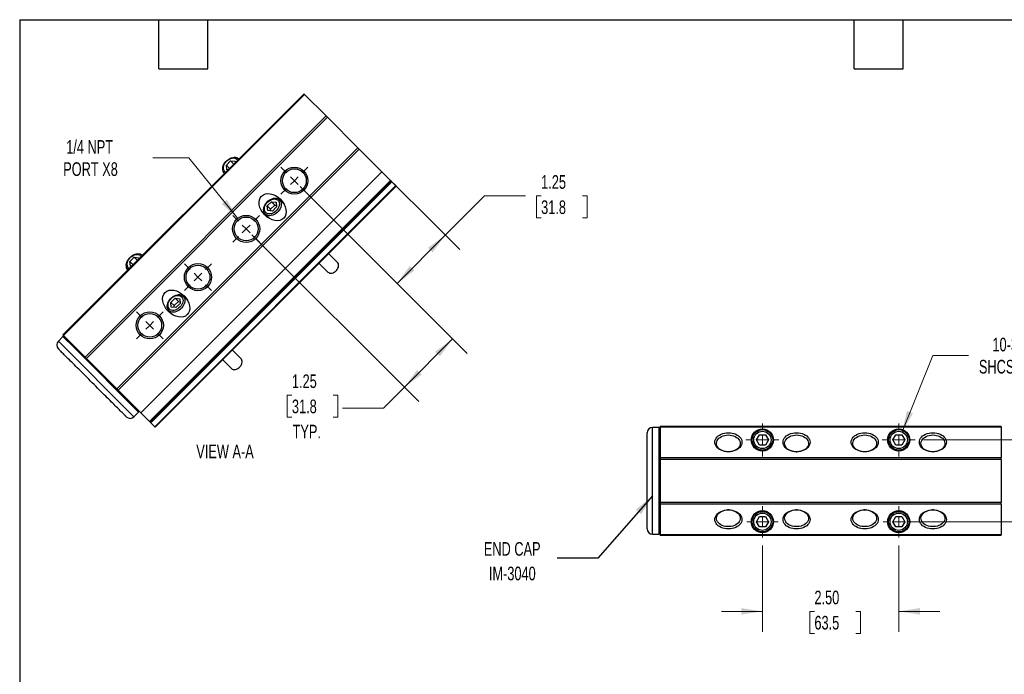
# Model space of a CAD drawing. Header units: inches. Extents: x 0.7 to 32.2, y 0.7 to 24.8.
# Tile 2 of 3: x 0.7 to 18.8, y 12.7 to 24.8. Entities that reach past the tile are written whole.
import ezdxf

# ---------------------------------------------------------------- set-up
doc = ezdxf.new("R2010")
doc.units = ezdxf.units.IN
doc.header["$LTSCALE"] = 3
doc.header["$MEASUREMENT"] = 0
doc.layers.add('TEXT', color=140, linetype='Continuous', lineweight=25)
doc.styles.add('SLDTEXTSTYLE0', font='TXT', dxfattribs={"width": 0.7})
doc.dimstyles.new('SLDDIMSTYLE0', dxfattribs={"dimtxt": 0.254883, "dimasz": 0.39, "dimexe": 0, "dimexo": 0.0625, "dimgap": 0.063721, "dimtad": 0, "dimtih": 1, "dimtoh": 1, "dimrnd": 1e-09, "dimzin": 12, "dimdsep": 46, "dimtxsty": 'SLDTEXTSTYLE0', "dimsah": 1, "dimcen": 0.09, "dimadec": 0, "dimazin": 3, "dimtfac": 1, "dimtofl": 0, "dimtmove": 0, "dimatfit": 3, "dimfxl": 0, "dimfrac": 2, "dimtolj": 1, "dimtzin": 12, "dimarcsym": 0})
doc.dimstyles.new('SLDDIMSTYLE3', dxfattribs={"dimtxt": 0.254883, "dimasz": 0.39, "dimexe": 0, "dimexo": 0.0625, "dimgap": 0.063721, "dimtad": 0, "dimtih": 1, "dimtoh": 1, "dimrnd": 1e-09, "dimzin": 4, "dimdsep": 46, "dimtxsty": 'SLDTEXTSTYLE0', "dimsah": 1, "dimcen": 0.09, "dimadec": 0, "dimazin": 1, "dimtfac": 1, "dimtmove": 0, "dimatfit": 0, "dimfxl": 0, "dimfrac": 2, "dimtolj": 1, "dimtzin": 12, "dimarcsym": 0})
doc.dimstyles.new('SLDDIMSTYLE4', dxfattribs={"dimtxt": 0.254883, "dimasz": 0.39, "dimexe": 0, "dimexo": 0.0625, "dimgap": 0.063721, "dimtad": 0, "dimtih": 1, "dimtoh": 1, "dimrnd": 1e-09, "dimzin": 12, "dimdsep": 46, "dimtxsty": 'SLDTEXTSTYLE0', "dimsah": 1, "dimcen": 0, "dimadec": 0, "dimazin": 3, "dimtfac": 1, "dimtofl": 0, "dimtmove": 0, "dimatfit": 3, "dimfxl": 0, "dimfrac": 2, "dimtolj": 1, "dimtzin": 12, "dimarcsym": 0})
doc.dimstyles.new('SLDDIMSTYLE5', dxfattribs={"dimtxt": 0.18, "dimasz": 0.39, "dimexe": 0, "dimexo": 0.0625, "dimgap": 0, "dimtad": 0, "dimtih": 1, "dimtoh": 1, "dimdec": 0, "dimrnd": 1e-09, "dimzin": 0, "dimdsep": 46, "dimtxsty": 'Standard', "dimsah": 1, "dimcen": 0.09, "dimadec": 0, "dimazin": 0, "dimtfac": 0.39, "dimtdec": 0, "dimtofl": 0, "dimtmove": 0, "dimatfit": 3, "dimfxl": 0, "dimfrac": 2, "dimtolj": 1, "dimtzin": 0, "dimarcsym": 0})

# ---------------------------------------------------------------- blocks, each defined once
blk = doc.blocks.new('_D_6')
at = {"color": 7, "linetype": 'Continuous', "lineweight": 0}
for p, q in [((14.37, 15.109), (14.37, 13.529)), ((16.87, 15.109), (16.87, 13.529)), ((14.37, 13.904), (13.62, 13.904)), ((15.323, 13.904), (15.238, 13.904)), ((15.238, 13.904), (15.238, 13.498)), ((16.081, 13.904), (16.166, 13.904)), ((16.166, 13.904), (16.166, 13.498)), ((16.87, 13.904), (17.62, 13.904)), ((15.238, 13.498), (15.323, 13.498)), ((16.166, 13.498), (16.081, 13.498))]:
    blk.add_line(p, q, dxfattribs=at)
at = {"color": 7, "linetype": 'Continuous', "lineweight": 18}
for points in [[(14.37, 13.904), (13.98, 13.964), (13.98, 13.844)], [(16.87, 13.904), (17.26, 13.844), (17.26, 13.964)]]:
    blk.add_solid(points, dxfattribs=at)
at = {"color": 7, "linetype": 'Continuous', "lineweight": 18, "char_height": 0.25, "attachment_point": 1, "style": 'SLDTEXTSTYLE0'}
for s, insert in [('2.50', (15.323, 14.283)), ('63.5', (15.323, 13.821))]:
    blk.add_mtext(s, dxfattribs=dict(at, insert=insert))
blk = doc.blocks.new('_D_7')
at = {"color": 7, "linetype": 'Continuous', "lineweight": 0}
for p, q in [((19.814, 17.047), (19.814, 17.797)), ((17.323, 17.047), (20.189, 17.047)), ((19.435, 16.35), (19.35, 16.35)), ((19.35, 16.35), (19.35, 15.945)), ((20.193, 16.35), (20.278, 16.35)), ((20.278, 16.35), (20.278, 15.945)), ((19.35, 15.945), (19.435, 15.945)), ((20.278, 15.945), (20.193, 15.945)), ((17.02, 15.547), (20.189, 15.547)), ((19.814, 15.547), (19.814, 14.797))]:
    blk.add_line(p, q, dxfattribs=at)
at = {"color": 7, "linetype": 'Continuous', "lineweight": 18}
for points in [[(19.814, 17.047), (19.874, 17.437), (19.754, 17.437)], [(19.814, 15.547), (19.754, 15.157), (19.874, 15.157)]]:
    blk.add_solid(points, dxfattribs=at)
at = {"color": 7, "linetype": 'Continuous', "lineweight": 18, "char_height": 0.25, "attachment_point": 1, "style": 'SLDTEXTSTYLE0'}
for s, insert in [('1.50', (19.435, 16.73)), ('38.1', (19.435, 16.267))]:
    blk.add_mtext(s, dxfattribs=dict(at, insert=insert))
blk = doc.blocks.new('_D_8')
at = {"color": 7, "linetype": 'Continuous', "lineweight": 0}
for p, q in [((16.93, 17.194), (17.495, 18.597)), ((17.495, 18.597), (18.151, 18.597))]:
    blk.add_line(p, q, dxfattribs=at)
at = {"color": 7, "linetype": 'Continuous', "lineweight": 18}
blk.add_solid([(16.93, 17.194), (17.131, 17.534), (17.02, 17.578)], dxfattribs=at)
at = {"color": 7, "linetype": 'Continuous', "lineweight": 18, "char_height": 0.25, "attachment_point": 1, "style": 'SLDTEXTSTYLE0'}
for s, insert in [('10-32', (18.587, 18.92)), ('SHCS X4', (18.339, 18.514))]:
    blk.add_mtext(s, dxfattribs=dict(at, insert=insert))
blk = doc.blocks.new('SW_CENTERMARKSYMBOL_1')
at = {"color": 0, "linetype": 'Continuous', "lineweight": 18}
for p, q in [((0, 0.2), (0, 0.2875)), ((-0.2, 0), (-0.2875, 0)), ((0, 0), (-0.1, 0)), ((0, 0), (0, 0.1)), ((0, 0), (0, -0.1)), ((0, 0), (0.1, 0)), ((0.2, 0), (0.2875, 0)), ((0, -0.2), (0, -0.2875))]:
    blk.add_line(p, q, dxfattribs=at)
blk = doc.blocks.new('SW_CENTERMARKSYMBOL_2')
at = {"color": 0, "linetype": 'Continuous', "lineweight": 18}
for p, q in [((0, 0.2), (0, 0.2875)), ((-0.2, 0), (-0.2875, 0)), ((0, 0), (-0.1, 0)), ((0, 0), (0, 0.1)), ((0, 0), (0, -0.1)), ((0, 0), (0.1, 0)), ((0.2, 0), (0.2875, 0)), ((0, -0.2), (0, -0.2875))]:
    blk.add_line(p, q, dxfattribs=at)
blk = doc.blocks.new('SW_CENTERMARKSYMBOL_3')
at = {"color": 0, "linetype": 'Continuous', "lineweight": 18}
for p, q in [((0, 0.2), (0, 0.3031)), ((-0.2, 0), (-0.3031, 0)), ((0, 0), (-0.1, 0)), ((0, 0), (0, 0.1)), ((0, 0), (0, -0.1)), ((0, 0), (0.1, 0)), ((0.2, 0), (0.3031, 0)), ((0, -0.2), (0, -0.3031))]:
    blk.add_line(p, q, dxfattribs=at)
blk = doc.blocks.new('SW_CENTERMARKSYMBOL_4')
at = {"color": 0, "linetype": 'Continuous', "lineweight": 18}
for p, q in [((0, 0.2), (0, 0.3031)), ((-0.2, 0), (-0.3031, 0)), ((0, 0), (-0.1, 0)), ((0, 0), (0, 0.1)), ((0, 0), (0, -0.1)), ((0, 0), (0.1, 0)), ((0.2, 0), (0.3031, 0)), ((0, -0.2), (0, -0.3031))]:
    blk.add_line(p, q, dxfattribs=at)
blk = doc.blocks.new('_D_10')
at = {"color": 7, "linetype": 'Continuous', "lineweight": 0}
for p, q in [((5.893, 21.693), (8.953, 18.632)), ((5.009, 20.809), (8.069, 17.748)), ((8.688, 18.897), (7.804, 18.014)), ((7.804, 18.014), (7.421, 17.63)), ((5.742, 17.869), (5.657, 17.869)), ((5.657, 17.869), (5.657, 17.463)), ((6.5, 17.869), (6.585, 17.869)), ((6.585, 17.869), (6.585, 17.463)), ((7.421, 17.63), (6.671, 17.63)), ((5.657, 17.463), (5.742, 17.463)), ((6.585, 17.463), (6.5, 17.463))]:
    blk.add_line(p, q, dxfattribs=at)
at = {"color": 7, "linetype": 'Continuous', "lineweight": 18}
for points in [[(8.688, 18.897), (8.37, 18.664), (8.455, 18.579)], [(7.804, 18.014), (8.122, 18.247), (8.038, 18.332)]]:
    blk.add_solid(points, dxfattribs=at)
at = {"color": 7, "linetype": 'Continuous', "lineweight": 18, "char_height": 0.25, "attachment_point": 1, "style": 'SLDTEXTSTYLE0'}
for s, insert in [('1.25', (5.742, 18.248)), ('31.8', (5.742, 17.786)), ('TYP.', (5.754, 17.324))]:
    blk.add_mtext(s, dxfattribs=dict(at, insert=insert))
blk = doc.blocks.new('_D_11')
at = {"color": 7, "linetype": 'Continuous', "lineweight": 0}
for p, q in [((7.055, 22.298), (8.818, 20.535)), ((5.893, 21.693), (7.934, 19.651)), ((8.553, 20.8), (9.274, 21.521)), ((9.274, 21.521), (10.024, 21.521)), ((10.312, 21.521), (10.226, 21.521)), ((10.226, 21.521), (10.226, 21.116)), ((11.069, 21.521), (11.155, 21.521)), ((11.155, 21.521), (11.155, 21.116)), ((10.226, 21.116), (10.312, 21.116)), ((11.155, 21.116), (11.069, 21.116)), ((7.669, 19.916), (8.553, 20.8))]:
    blk.add_line(p, q, dxfattribs=at)
at = {"color": 7, "linetype": 'Continuous', "lineweight": 18}
for points in [[(8.553, 20.8), (8.235, 20.567), (8.32, 20.482)], [(7.669, 19.916), (7.987, 20.15), (7.902, 20.235)]]:
    blk.add_solid(points, dxfattribs=at)
at = {"color": 7, "linetype": 'Continuous', "lineweight": 18, "char_height": 0.25, "attachment_point": 1, "style": 'SLDTEXTSTYLE0'}
for s, insert in [('1.25', (10.312, 21.9)), ('31.8', (10.312, 21.438))]:
    blk.add_mtext(s, dxfattribs=dict(at, insert=insert))
blk = doc.blocks.new('_D_12')
at = {"color": 7, "linetype": 'Continuous', "lineweight": 0}
for p, q in [((3.85, 22.219), (3.194, 22.219)), ((4.747, 21.108), (3.85, 22.219))]:
    blk.add_line(p, q, dxfattribs=at)
at = {"color": 7, "linetype": 'Continuous', "lineweight": 18}
blk.add_solid([(4.747, 21.108), (4.549, 21.449), (4.455, 21.374)], dxfattribs=at)
at = {"color": 7, "linetype": 'Continuous', "lineweight": 18, "char_height": 0.25, "attachment_point": 1, "style": 'SLDTEXTSTYLE0'}
for s, insert in [('1/4 NPT', (1.603, 22.542)), ('PORT X8', (1.548, 22.136))]:
    blk.add_mtext(s, dxfattribs=dict(at, insert=insert))
blk = doc.blocks.new('SW_CENTERMARKSYMBOL_6')
at = {"color": 0, "linetype": 'Continuous', "lineweight": 18}
for p, q in [((-0.141, 0.141), (-0.246, 0.246)), ((0.141, 0.141), (0.246, 0.246)), ((0, 0), (-0.071, 0.071)), ((0, 0), (-0.071, -0.071)), ((0, 0), (0.071, 0.071)), ((0, 0), (0.071, -0.071)), ((-0.141, -0.141), (-0.246, -0.246)), ((0.141, -0.141), (0.246, -0.246))]:
    blk.add_line(p, q, dxfattribs=at)
blk = doc.blocks.new('SW_CENTERMARKSYMBOL_7')
at = {"color": 0, "linetype": 'Continuous', "lineweight": 18}
for p, q in [((-0.141, 0.141), (-0.246, 0.246)), ((0.141, 0.141), (0.246, 0.246)), ((0, 0), (-0.071, 0.071)), ((0, 0), (-0.071, -0.071)), ((0, 0), (0.071, 0.071)), ((0, 0), (0.071, -0.071)), ((-0.141, -0.141), (-0.246, -0.246)), ((0.141, -0.141), (0.246, -0.246))]:
    blk.add_line(p, q, dxfattribs=at)
blk = doc.blocks.new('SW_CENTERMARKSYMBOL_8')
at = {"color": 0, "linetype": 'Continuous', "lineweight": 18}
for p, q in [((-0.141, 0.141), (-0.246, 0.246)), ((0.141, 0.141), (0.246, 0.246)), ((0, 0), (-0.071, 0.071)), ((0, 0), (-0.071, -0.071)), ((0, 0), (0.071, 0.071)), ((0, 0), (0.071, -0.071)), ((-0.141, -0.141), (-0.246, -0.246)), ((0.141, -0.141), (0.246, -0.246))]:
    blk.add_line(p, q, dxfattribs=at)
blk = doc.blocks.new('SW_CENTERMARKSYMBOL_9')
at = {"color": 0, "linetype": 'Continuous', "lineweight": 18}
for p, q in [((-0.141, 0.141), (-0.246, 0.246)), ((0.141, 0.141), (0.246, 0.246)), ((0, 0), (-0.071, 0.071)), ((0, 0), (-0.071, -0.071)), ((0, 0), (0.071, 0.071)), ((0, 0), (0.071, -0.071)), ((-0.141, -0.141), (-0.246, -0.246)), ((0.141, -0.141), (0.246, -0.246))]:
    blk.add_line(p, q, dxfattribs=at)

msp = doc.modelspace()

# ---------------------------------------------------------------- linework, layer by layer
for p, q in [((1.544, 18.97), (5.964, 23.39)), ((5.974, 23.379), (1.555, 18.96)), ((5.974, 23.379), (5.964, 23.39)), ((5.974, 23.379), (6.367, 22.986)), ((1.948, 18.566), (6.367, 22.986)), ((6.392, 22.961), (1.973, 18.541)), ((6.392, 22.961), (6.367, 22.986)), ((6.392, 22.961), (6.949, 22.404)), ((2.529, 17.985), (6.949, 22.404)), ((6.974, 22.379), (6.949, 22.404)), ((6.974, 22.379), (2.554, 17.96)), ((6.974, 22.379), (7.391, 21.963)), ((4.54, 22.085), (4.616, 22.162)), ((4.548, 22), (4.54, 22.085)), ((4.54, 22.085), (4.599, 22.025)), ((4.616, 22.162), (4.702, 22.154)), ((4.616, 22.162), (4.676, 22.102)), ((4.702, 22.154), (4.704, 22.13)), ((4.77, 22.196), (4.767, 22.199)), ((4.767, 22.199), (4.77, 22.196)), ((2.971, 17.543), (7.391, 21.963)), ((2.973, 17.541), (7.393, 21.961)), ((4.502, 21.934), (4.505, 21.931)), ((4.572, 21.998), (4.548, 22)), ((7.393, 21.961), (7.391, 21.963)), ((7.393, 21.961), (7.552, 21.802)), ((3.132, 17.382), (7.552, 21.802)), ((7.562, 21.792), (3.142, 17.372)), ((7.566, 21.788), (3.146, 17.368)), ((7.576, 21.778), (3.156, 17.358)), ((7.645, 21.708), (3.226, 17.288)), ((3.236, 17.278), (7.656, 21.698)), ((7.552, 21.802), (7.562, 21.792)), ((7.566, 21.788), (7.562, 21.792)), ((7.576, 21.778), (7.566, 21.788)), ((7.576, 21.778), (7.645, 21.708)), ((7.645, 21.708), (7.656, 21.698)), ((5.29, 21.335), (5.366, 21.412)), ((5.298, 21.25), (5.29, 21.335)), ((5.29, 21.335), (5.35, 21.275)), ((5.35, 21.275), (5.426, 21.352)), ((5.366, 21.412), (5.452, 21.404)), ((5.366, 21.412), (5.426, 21.352)), ((5.46, 21.318), (5.384, 21.241)), ((5.426, 21.352), (5.457, 21.349)), ((5.452, 21.404), (5.46, 21.318)), ((5.598, 21.368), (5.517, 21.449)), ((5.596, 21.373), (5.593, 21.373)), ((5.252, 21.184), (5.333, 21.103)), ((5.384, 21.241), (5.298, 21.25)), ((5.353, 21.245), (5.35, 21.275)), ((5.328, 21.108), (5.329, 21.106)), ((3.003, 20.429), (3, 20.432)), ((3, 20.432), (3.003, 20.429)), ((6.578, 20.3), (6.418, 20.46)), ((2.772, 20.318), (2.849, 20.394)), ((2.78, 20.232), (2.772, 20.318)), ((2.772, 20.318), (2.832, 20.258)), ((2.804, 20.23), (2.78, 20.232)), ((2.849, 20.394), (2.934, 20.386)), ((2.849, 20.394), (2.908, 20.334)), ((2.934, 20.386), (2.936, 20.362)), ((6.242, 20.283), (6.402, 20.123)), ((2.735, 20.166), (2.737, 20.164)), ((3.831, 19.601), (3.75, 19.682)), ((3.522, 19.568), (3.599, 19.644)), ((3.53, 19.482), (3.522, 19.568)), ((3.522, 19.568), (3.582, 19.508)), ((3.582, 19.508), (3.659, 19.584)), ((3.585, 19.477), (3.582, 19.508)), ((3.599, 19.644), (3.684, 19.636)), ((3.599, 19.644), (3.659, 19.584)), ((3.693, 19.55), (3.616, 19.474)), ((3.659, 19.584), (3.689, 19.581)), ((3.684, 19.636), (3.693, 19.55)), ((3.828, 19.605), (3.826, 19.606)), ((3.485, 19.416), (3.566, 19.335)), ((3.616, 19.474), (3.53, 19.482)), ((3.561, 19.34), (3.561, 19.338)), ((1.544, 18.97), (1.555, 18.96)), ((1.555, 18.96), (1.948, 18.566)), ((1.544, 18.942), (1.459, 18.857)), ((2.845, 17.471), (1.459, 18.857)), ((1.747, 18.739), (1.544, 18.942)), ((2.93, 17.556), (1.747, 18.739)), ((4.811, 18.532), (4.651, 18.692)), ((1.948, 18.566), (1.973, 18.541)), ((1.973, 18.541), (2.529, 17.985)), ((4.474, 18.516), (4.634, 18.356)), ((2.529, 17.985), (2.554, 17.96)), ((2.554, 17.96), (2.971, 17.543)), ((2.845, 17.471), (2.93, 17.556)), ((2.971, 17.543), (2.973, 17.541)), ((2.973, 17.541), (3.132, 17.382)), ((3.142, 17.372), (3.132, 17.382)), ((3.142, 17.372), (3.146, 17.368)), ((3.146, 17.368), (3.156, 17.358)), ((3.156, 17.358), (3.226, 17.288)), ((3.226, 17.288), (3.236, 17.278)), ((12.255, 15.417), (12.255, 17.177)), ((12.475, 17.277), (12.355, 17.277)), ((12.355, 15.317), (12.355, 17.277)), ((12.475, 16.297), (12.475, 17.277)), ((12.495, 17.296), (18.745, 17.296)), ((12.495, 17.296), (12.495, 17.282)), ((18.745, 17.282), (12.495, 17.282)), ((12.495, 17.282), (12.495, 16.725)), ((18.745, 17.282), (18.745, 17.296)), ((18.745, 17.282), (18.745, 16.725)), ((14.262, 17.047), (14.316, 17.141)), ((14.316, 16.953), (14.262, 17.047)), ((14.316, 17.141), (14.424, 17.141)), ((14.424, 17.141), (14.479, 17.047)), ((14.479, 17.047), (14.424, 16.953)), ((16.762, 17.047), (16.816, 17.141)), ((16.816, 16.953), (16.762, 17.047)), ((16.816, 17.141), (16.924, 17.141)), ((16.924, 17.141), (16.979, 17.047)), ((16.979, 17.047), (16.924, 16.953)), ((14.424, 16.953), (14.316, 16.953)), ((14.988, 16.829), (15, 16.829)), ((16.924, 16.953), (16.816, 16.953)), ((12.495, 16.725), (18.745, 16.725)), ((12.495, 16.725), (12.495, 16.69)), ((18.745, 16.69), (12.495, 16.69)), ((12.495, 16.69), (12.495, 15.903)), ((18.745, 16.69), (18.745, 16.725)), ((18.745, 16.69), (18.745, 15.903)), ((12.475, 15.317), (12.475, 16.297)), ((12.495, 15.903), (18.745, 15.903)), ((12.495, 15.903), (12.495, 15.868)), ((18.745, 15.868), (18.745, 15.903)), ((18.745, 15.868), (12.495, 15.868)), ((12.495, 15.868), (12.495, 15.311)), ((13.757, 15.764), (13.731, 15.764)), ((15.007, 15.764), (14.981, 15.764)), ((16.257, 15.764), (16.231, 15.764)), ((17.507, 15.764), (17.481, 15.764)), ((18.745, 15.868), (18.745, 15.311)), ((14.262, 15.547), (14.316, 15.641)), ((14.316, 15.453), (14.262, 15.547)), ((14.316, 15.641), (14.424, 15.641)), ((14.424, 15.641), (14.479, 15.547)), ((14.479, 15.547), (14.424, 15.453)), ((16.762, 15.547), (16.816, 15.641)), ((16.816, 15.453), (16.762, 15.547)), ((16.816, 15.641), (16.924, 15.641)), ((16.924, 15.641), (16.979, 15.547)), ((16.979, 15.547), (16.924, 15.453)), ((14.424, 15.453), (14.316, 15.453)), ((16.924, 15.453), (16.816, 15.453)), ((12.355, 15.317), (12.475, 15.317)), ((12.495, 15.311), (18.745, 15.311)), ((12.495, 15.311), (12.495, 15.297)), ((18.745, 15.297), (12.495, 15.297)), ((18.745, 15.297), (18.745, 15.311))]:
    msp.add_line(p, q)
at = {"flags": 128}
for points in [[(4.505, 21.931), (4.502, 21.934), (4.489, 21.951), (4.479, 21.972), (4.474, 21.995), (4.473, 22.02), (4.476, 22.046), (4.484, 22.073), (4.496, 22.099), (4.511, 22.125), (4.531, 22.149), (4.552, 22.171), (4.577, 22.19), (4.602, 22.206), (4.629, 22.218), (4.656, 22.226), (4.682, 22.229), (4.707, 22.228), (4.73, 22.223), (4.75, 22.213), (4.767, 22.199), (4.767, 22.199)], [(4.527, 21.953), (4.512, 21.964), (4.5, 21.98), (4.492, 21.999), (4.487, 22.021), (4.488, 22.044), (4.492, 22.069), (4.501, 22.094), (4.514, 22.118), (4.531, 22.141), (4.55, 22.161), (4.572, 22.179), (4.596, 22.194), (4.62, 22.205), (4.645, 22.212), (4.669, 22.215), (4.692, 22.213), (4.712, 22.206), (4.73, 22.196), (4.744, 22.182), (4.749, 22.175)], [(5.517, 21.449), (5.531, 21.432), (5.541, 21.412), (5.546, 21.389), (5.547, 21.364), (5.544, 21.338), (5.536, 21.311), (5.524, 21.284), (5.508, 21.258), (5.489, 21.234), (5.467, 21.212), (5.443, 21.193), (5.418, 21.178), (5.391, 21.166), (5.364, 21.158), (5.338, 21.155), (5.313, 21.156), (5.29, 21.161), (5.27, 21.171), (5.252, 21.184), (5.239, 21.201), (5.229, 21.222), (5.224, 21.245), (5.223, 21.27), (5.226, 21.296), (5.234, 21.323), (5.246, 21.349), (5.261, 21.375), (5.281, 21.399), (5.302, 21.421), (5.327, 21.44), (5.352, 21.456), (5.379, 21.468), (5.406, 21.476), (5.432, 21.479), (5.457, 21.478), (5.48, 21.473), (5.5, 21.463), (5.517, 21.449)], [(5.262, 21.214), (5.25, 21.23), (5.242, 21.249), (5.237, 21.271), (5.238, 21.294), (5.242, 21.319), (5.251, 21.344), (5.264, 21.368), (5.281, 21.391), (5.3, 21.411), (5.322, 21.429), (5.346, 21.444), (5.37, 21.455), (5.395, 21.462), (5.419, 21.465), (5.442, 21.463), (5.462, 21.456), (5.48, 21.446), (5.494, 21.432), (5.505, 21.414), (5.511, 21.394), (5.513, 21.371), (5.51, 21.347), (5.503, 21.322), (5.492, 21.298), (5.478, 21.274), (5.459, 21.252), (5.439, 21.233), (5.416, 21.216), (5.392, 21.203), (5.367, 21.194), (5.343, 21.19), (5.319, 21.189), (5.297, 21.193), (5.278, 21.202), (5.262, 21.214)], [(2.738, 20.164), (2.735, 20.166), (2.721, 20.184), (2.711, 20.204), (2.706, 20.227), (2.705, 20.252), (2.708, 20.278), (2.716, 20.305), (2.728, 20.332), (2.744, 20.357), (2.763, 20.381), (2.785, 20.403), (2.809, 20.422), (2.835, 20.438), (2.861, 20.45), (2.888, 20.458), (2.914, 20.461), (2.939, 20.46), (2.962, 20.455), (2.982, 20.445), (3, 20.432), (3, 20.432)], [(2.759, 20.185), (2.745, 20.196), (2.732, 20.212), (2.724, 20.232), (2.72, 20.253), (2.72, 20.277), (2.725, 20.301), (2.734, 20.326), (2.747, 20.35), (2.763, 20.373), (2.783, 20.394), (2.805, 20.412), (2.828, 20.426), (2.853, 20.437), (2.877, 20.444), (2.901, 20.447), (2.924, 20.445), (2.944, 20.439), (2.962, 20.428), (2.976, 20.414), (2.981, 20.407)], [(6.402, 20.123), (6.416, 20.113), (6.433, 20.106), (6.453, 20.104), (6.474, 20.106), (6.496, 20.112), (6.518, 20.122), (6.538, 20.137), (6.557, 20.154), (6.573, 20.173), (6.585, 20.195), (6.593, 20.216), (6.598, 20.238), (6.598, 20.259), (6.593, 20.277), (6.584, 20.293), (6.578, 20.3)], [(3.75, 19.682), (3.763, 19.664), (3.773, 19.644), (3.778, 19.621), (3.779, 19.596), (3.776, 19.57), (3.768, 19.543), (3.756, 19.516), (3.741, 19.491), (3.722, 19.467), (3.7, 19.445), (3.675, 19.426), (3.65, 19.41), (3.623, 19.398), (3.596, 19.39), (3.57, 19.387), (3.545, 19.388), (3.522, 19.393), (3.502, 19.403), (3.485, 19.416), (3.471, 19.434), (3.461, 19.454), (3.456, 19.477), (3.455, 19.502), (3.458, 19.528), (3.466, 19.555), (3.478, 19.582), (3.494, 19.607), (3.513, 19.631), (3.535, 19.653), (3.559, 19.672), (3.585, 19.688), (3.611, 19.7), (3.638, 19.708), (3.664, 19.711), (3.689, 19.71), (3.712, 19.705), (3.732, 19.695), (3.75, 19.682)], [(3.495, 19.446), (3.482, 19.462), (3.474, 19.482), (3.47, 19.503), (3.47, 19.527), (3.475, 19.551), (3.484, 19.576), (3.497, 19.6), (3.513, 19.623), (3.533, 19.644), (3.555, 19.662), (3.578, 19.676), (3.603, 19.687), (3.627, 19.694), (3.651, 19.697), (3.674, 19.695), (3.694, 19.689), (3.712, 19.678), (3.726, 19.664), (3.737, 19.646), (3.743, 19.626), (3.745, 19.603), (3.742, 19.579), (3.736, 19.555), (3.725, 19.53), (3.71, 19.506), (3.692, 19.485), (3.671, 19.465), (3.648, 19.449), (3.624, 19.436), (3.599, 19.427), (3.575, 19.422), (3.551, 19.422), (3.53, 19.426), (3.511, 19.434), (3.495, 19.446)], [(4.634, 18.356), (4.648, 18.345), (4.666, 18.338), (4.685, 18.336), (4.707, 18.338), (4.728, 18.344), (4.75, 18.355), (4.771, 18.369), (4.789, 18.386), (4.805, 18.406), (4.817, 18.427), (4.826, 18.449), (4.83, 18.47), (4.83, 18.491), (4.825, 18.51), (4.816, 18.526), (4.811, 18.532)], [(13.745, 16.828), (13.71, 16.83), (13.675, 16.835), (13.642, 16.844), (13.611, 16.856), (13.582, 16.871), (13.557, 16.888), (13.536, 16.909), (13.519, 16.931), (13.507, 16.954), (13.499, 16.979), (13.497, 17.004), (13.499, 17.029), (13.507, 17.053), (13.519, 17.077), (13.536, 17.099), (13.557, 17.119), (13.582, 17.136), (13.611, 17.151), (13.642, 17.163), (13.675, 17.172), (13.71, 17.177), (13.745, 17.179), (13.781, 17.177), (13.815, 17.172), (13.848, 17.163), (13.88, 17.151), (13.908, 17.136), (13.933, 17.119), (13.954, 17.099), (13.971, 17.077), (13.984, 17.053), (13.991, 17.029), (13.994, 17.004), (13.991, 16.979), (13.984, 16.954), (13.971, 16.931), (13.954, 16.909), (13.933, 16.888), (13.908, 16.871), (13.88, 16.856), (13.848, 16.844), (13.815, 16.835), (13.781, 16.83), (13.745, 16.828)], [(14.995, 16.828), (14.96, 16.83), (14.925, 16.835), (14.892, 16.844), (14.861, 16.856), (14.832, 16.871), (14.807, 16.888), (14.786, 16.909), (14.769, 16.931), (14.757, 16.954), (14.749, 16.979), (14.747, 17.004), (14.749, 17.029), (14.757, 17.053), (14.769, 17.077), (14.786, 17.099), (14.807, 17.119), (14.832, 17.136), (14.861, 17.151), (14.892, 17.163), (14.925, 17.172), (14.96, 17.177), (14.995, 17.179), (15.031, 17.177), (15.065, 17.172), (15.098, 17.163), (15.13, 17.151), (15.158, 17.136), (15.183, 17.119), (15.204, 17.099), (15.221, 17.077), (15.234, 17.053), (15.241, 17.029), (15.244, 17.004), (15.241, 16.979), (15.234, 16.954), (15.221, 16.931), (15.204, 16.909), (15.183, 16.888), (15.158, 16.871), (15.13, 16.856), (15.098, 16.844), (15.065, 16.835), (15.031, 16.83), (14.995, 16.828)], [(16.245, 16.828), (16.21, 16.83), (16.175, 16.835), (16.142, 16.844), (16.111, 16.856), (16.082, 16.871), (16.057, 16.888), (16.036, 16.909), (16.019, 16.931), (16.007, 16.954), (15.999, 16.979), (15.997, 17.004), (15.999, 17.029), (16.007, 17.053), (16.019, 17.077), (16.036, 17.099), (16.057, 17.119), (16.082, 17.136), (16.111, 17.151), (16.142, 17.163), (16.175, 17.172), (16.21, 17.177), (16.245, 17.179), (16.281, 17.177), (16.315, 17.172), (16.348, 17.163), (16.38, 17.151), (16.408, 17.136), (16.433, 17.119), (16.454, 17.099), (16.471, 17.077), (16.484, 17.053), (16.491, 17.029), (16.494, 17.004), (16.491, 16.979), (16.484, 16.954), (16.471, 16.931), (16.454, 16.909), (16.433, 16.888), (16.408, 16.871), (16.38, 16.856), (16.348, 16.844), (16.315, 16.835), (16.281, 16.83), (16.245, 16.828)], [(17.495, 16.828), (17.46, 16.83), (17.425, 16.835), (17.392, 16.844), (17.361, 16.856), (17.332, 16.871), (17.307, 16.888), (17.286, 16.909), (17.269, 16.931), (17.257, 16.954), (17.249, 16.979), (17.247, 17.004), (17.249, 17.029), (17.257, 17.053), (17.269, 17.077), (17.286, 17.099), (17.307, 17.119), (17.332, 17.136), (17.361, 17.151), (17.392, 17.163), (17.425, 17.172), (17.46, 17.177), (17.495, 17.179), (17.531, 17.177), (17.565, 17.172), (17.598, 17.163), (17.63, 17.151), (17.658, 17.136), (17.683, 17.119), (17.704, 17.099), (17.721, 17.077), (17.734, 17.053), (17.741, 17.029), (17.744, 17.004), (17.741, 16.979), (17.734, 16.954), (17.721, 16.931), (17.704, 16.909), (17.683, 16.888), (17.658, 16.871), (17.63, 16.856), (17.598, 16.844), (17.565, 16.835), (17.531, 16.83), (17.495, 16.828)], [(13.745, 17.137), (13.779, 17.135), (13.811, 17.13), (13.842, 17.121), (13.871, 17.109), (13.897, 17.094), (13.919, 17.076), (13.937, 17.056), (13.951, 17.035), (13.96, 17.012), (13.964, 16.988), (13.962, 16.965), (13.956, 16.941), (13.945, 16.919), (13.929, 16.898), (13.908, 16.88), (13.884, 16.863), (13.857, 16.85), (13.827, 16.839), (13.795, 16.832), (13.762, 16.828), (13.728, 16.828), (13.695, 16.832), (13.664, 16.839), (13.634, 16.85), (13.606, 16.863), (13.582, 16.88), (13.562, 16.898), (13.546, 16.919), (13.535, 16.941), (13.528, 16.965), (13.527, 16.988), (13.531, 17.012), (13.54, 17.035), (13.553, 17.056), (13.571, 17.076), (13.594, 17.094), (13.62, 17.109), (13.648, 17.121), (13.679, 17.13), (13.712, 17.135), (13.745, 17.137)], [(14.995, 17.137), (15.029, 17.135), (15.061, 17.13), (15.092, 17.121), (15.121, 17.109), (15.147, 17.094), (15.169, 17.076), (15.187, 17.056), (15.201, 17.035), (15.21, 17.012), (15.214, 16.988), (15.212, 16.965), (15.206, 16.941), (15.195, 16.919), (15.179, 16.898), (15.158, 16.88), (15.134, 16.863), (15.107, 16.85), (15.077, 16.839), (15.045, 16.832), (15.012, 16.828), (14.978, 16.828), (14.945, 16.832), (14.914, 16.839), (14.884, 16.85), (14.856, 16.863), (14.832, 16.88), (14.812, 16.898), (14.796, 16.919), (14.785, 16.941), (14.778, 16.965), (14.777, 16.988), (14.781, 17.012), (14.79, 17.035), (14.803, 17.056), (14.821, 17.076), (14.844, 17.094), (14.87, 17.109), (14.898, 17.121), (14.929, 17.13), (14.962, 17.135), (14.995, 17.137)], [(16.245, 17.137), (16.279, 17.135), (16.311, 17.13), (16.342, 17.121), (16.371, 17.109), (16.397, 17.094), (16.419, 17.076), (16.437, 17.056), (16.451, 17.035), (16.46, 17.012), (16.464, 16.988), (16.462, 16.965), (16.456, 16.941), (16.445, 16.919), (16.429, 16.898), (16.408, 16.88), (16.384, 16.863), (16.357, 16.85), (16.327, 16.839), (16.295, 16.832), (16.262, 16.828), (16.228, 16.828), (16.195, 16.832), (16.164, 16.839), (16.134, 16.85), (16.106, 16.863), (16.082, 16.88), (16.062, 16.898), (16.046, 16.919), (16.035, 16.941), (16.028, 16.965), (16.027, 16.988), (16.031, 17.012), (16.04, 17.035), (16.053, 17.056), (16.071, 17.076), (16.094, 17.094), (16.12, 17.109), (16.148, 17.121), (16.179, 17.13), (16.212, 17.135), (16.245, 17.137)], [(17.495, 17.137), (17.529, 17.135), (17.561, 17.13), (17.592, 17.121), (17.621, 17.109), (17.647, 17.094), (17.669, 17.076), (17.687, 17.056), (17.701, 17.035), (17.71, 17.012), (17.714, 16.988), (17.712, 16.965), (17.706, 16.941), (17.695, 16.919), (17.679, 16.898), (17.658, 16.88), (17.634, 16.863), (17.607, 16.85), (17.577, 16.839), (17.545, 16.832), (17.512, 16.828), (17.478, 16.828), (17.445, 16.832), (17.414, 16.839), (17.384, 16.85), (17.356, 16.863), (17.332, 16.88), (17.312, 16.898), (17.296, 16.919), (17.285, 16.941), (17.278, 16.965), (17.277, 16.988), (17.281, 17.012), (17.29, 17.035), (17.303, 17.056), (17.321, 17.076), (17.344, 17.094), (17.37, 17.109), (17.398, 17.121), (17.429, 17.13), (17.462, 17.135), (17.495, 17.137)], [(13.745, 15.414), (13.71, 15.416), (13.675, 15.421), (13.642, 15.43), (13.611, 15.442), (13.582, 15.457), (13.557, 15.474), (13.536, 15.495), (13.519, 15.517), (13.507, 15.54), (13.499, 15.565), (13.497, 15.59), (13.499, 15.615), (13.507, 15.639), (13.519, 15.663), (13.536, 15.685), (13.557, 15.705), (13.582, 15.722), (13.611, 15.737), (13.642, 15.749), (13.675, 15.758), (13.71, 15.763), (13.745, 15.765), (13.781, 15.763), (13.815, 15.758), (13.848, 15.749), (13.88, 15.737), (13.908, 15.722), (13.933, 15.705), (13.954, 15.685), (13.971, 15.663), (13.984, 15.639), (13.991, 15.615), (13.994, 15.59), (13.991, 15.565), (13.984, 15.54), (13.971, 15.517), (13.954, 15.495), (13.933, 15.474), (13.908, 15.457), (13.88, 15.442), (13.848, 15.43), (13.815, 15.421), (13.781, 15.416), (13.745, 15.414)], [(13.745, 15.765), (13.779, 15.763), (13.811, 15.758), (13.842, 15.749), (13.871, 15.737), (13.897, 15.722), (13.919, 15.704), (13.937, 15.685), (13.951, 15.663), (13.96, 15.64), (13.964, 15.617), (13.962, 15.593), (13.956, 15.57), (13.945, 15.548), (13.929, 15.527), (13.908, 15.508), (13.884, 15.492), (13.857, 15.478), (13.827, 15.467), (13.795, 15.46), (13.762, 15.457), (13.728, 15.457), (13.695, 15.46), (13.664, 15.467), (13.634, 15.478), (13.606, 15.492), (13.582, 15.508), (13.562, 15.527), (13.546, 15.548), (13.535, 15.57), (13.528, 15.593), (13.527, 15.617), (13.531, 15.64), (13.54, 15.663), (13.553, 15.685), (13.571, 15.704), (13.594, 15.722), (13.62, 15.737), (13.648, 15.749), (13.679, 15.758), (13.712, 15.763), (13.745, 15.765)], [(14.995, 15.414), (14.96, 15.416), (14.925, 15.421), (14.892, 15.43), (14.861, 15.442), (14.832, 15.457), (14.807, 15.474), (14.786, 15.495), (14.769, 15.517), (14.757, 15.54), (14.749, 15.565), (14.747, 15.59), (14.749, 15.615), (14.757, 15.639), (14.769, 15.663), (14.786, 15.685), (14.807, 15.705), (14.832, 15.722), (14.861, 15.737), (14.892, 15.749), (14.925, 15.758), (14.96, 15.763), (14.995, 15.765), (15.031, 15.763), (15.065, 15.758), (15.098, 15.749), (15.13, 15.737), (15.158, 15.722), (15.183, 15.705), (15.204, 15.685), (15.221, 15.663), (15.234, 15.639), (15.241, 15.615), (15.244, 15.59), (15.241, 15.565), (15.234, 15.54), (15.221, 15.517), (15.204, 15.495), (15.183, 15.474), (15.158, 15.457), (15.13, 15.442), (15.098, 15.43), (15.065, 15.421), (15.031, 15.416), (14.995, 15.414)], [(14.995, 15.765), (15.029, 15.763), (15.061, 15.758), (15.092, 15.749), (15.121, 15.737), (15.147, 15.722), (15.169, 15.704), (15.187, 15.685), (15.201, 15.663), (15.21, 15.64), (15.214, 15.617), (15.212, 15.593), (15.206, 15.57), (15.195, 15.548), (15.179, 15.527), (15.158, 15.508), (15.134, 15.492), (15.107, 15.478), (15.077, 15.467), (15.045, 15.46), (15.012, 15.457), (14.978, 15.457), (14.945, 15.46), (14.914, 15.467), (14.884, 15.478), (14.856, 15.492), (14.832, 15.508), (14.812, 15.527), (14.796, 15.548), (14.785, 15.57), (14.778, 15.593), (14.777, 15.617), (14.781, 15.64), (14.79, 15.663), (14.803, 15.685), (14.821, 15.704), (14.844, 15.722), (14.87, 15.737), (14.898, 15.749), (14.929, 15.758), (14.962, 15.763), (14.995, 15.765)], [(16.245, 15.414), (16.21, 15.416), (16.175, 15.421), (16.142, 15.43), (16.111, 15.442), (16.082, 15.457), (16.057, 15.474), (16.036, 15.495), (16.019, 15.517), (16.007, 15.54), (15.999, 15.565), (15.997, 15.59), (15.999, 15.615), (16.007, 15.639), (16.019, 15.663), (16.036, 15.685), (16.057, 15.705), (16.082, 15.722), (16.111, 15.737), (16.142, 15.749), (16.175, 15.758), (16.21, 15.763), (16.245, 15.765), (16.281, 15.763), (16.315, 15.758), (16.348, 15.749), (16.38, 15.737), (16.408, 15.722), (16.433, 15.705), (16.454, 15.685), (16.471, 15.663), (16.484, 15.639), (16.491, 15.615), (16.494, 15.59), (16.491, 15.565), (16.484, 15.54), (16.471, 15.517), (16.454, 15.495), (16.433, 15.474), (16.408, 15.457), (16.38, 15.442), (16.348, 15.43), (16.315, 15.421), (16.281, 15.416), (16.245, 15.414)], [(16.245, 15.765), (16.279, 15.763), (16.311, 15.758), (16.342, 15.749), (16.371, 15.737), (16.397, 15.722), (16.419, 15.704), (16.437, 15.685), (16.451, 15.663), (16.46, 15.64), (16.464, 15.617), (16.462, 15.593), (16.456, 15.57), (16.445, 15.548), (16.429, 15.527), (16.408, 15.508), (16.384, 15.492), (16.357, 15.478), (16.327, 15.467), (16.295, 15.46), (16.262, 15.457), (16.228, 15.457), (16.195, 15.46), (16.164, 15.467), (16.134, 15.478), (16.106, 15.492), (16.082, 15.508), (16.062, 15.527), (16.046, 15.548), (16.035, 15.57), (16.028, 15.593), (16.027, 15.617), (16.031, 15.64), (16.04, 15.663), (16.053, 15.685), (16.071, 15.704), (16.094, 15.722), (16.12, 15.737), (16.148, 15.749), (16.179, 15.758), (16.212, 15.763), (16.245, 15.765)], [(17.495, 15.414), (17.46, 15.416), (17.425, 15.421), (17.392, 15.43), (17.361, 15.442), (17.332, 15.457), (17.307, 15.474), (17.286, 15.495), (17.269, 15.517), (17.257, 15.54), (17.249, 15.565), (17.247, 15.59), (17.249, 15.615), (17.257, 15.639), (17.269, 15.663), (17.286, 15.685), (17.307, 15.705), (17.332, 15.722), (17.361, 15.737), (17.392, 15.749), (17.425, 15.758), (17.46, 15.763), (17.495, 15.765), (17.531, 15.763), (17.565, 15.758), (17.598, 15.749), (17.63, 15.737), (17.658, 15.722), (17.683, 15.705), (17.704, 15.685), (17.721, 15.663), (17.734, 15.639), (17.741, 15.615), (17.744, 15.59), (17.741, 15.565), (17.734, 15.54), (17.721, 15.517), (17.704, 15.495), (17.683, 15.474), (17.658, 15.457), (17.63, 15.442), (17.598, 15.43), (17.565, 15.421), (17.531, 15.416), (17.495, 15.414)], [(17.495, 15.765), (17.529, 15.763), (17.561, 15.758), (17.592, 15.749), (17.621, 15.737), (17.647, 15.722), (17.669, 15.704), (17.687, 15.685), (17.701, 15.663), (17.71, 15.64), (17.714, 15.617), (17.712, 15.593), (17.706, 15.57), (17.695, 15.548), (17.679, 15.527), (17.658, 15.508), (17.634, 15.492), (17.607, 15.478), (17.577, 15.467), (17.545, 15.46), (17.512, 15.457), (17.478, 15.457), (17.445, 15.46), (17.414, 15.467), (17.384, 15.478), (17.356, 15.492), (17.332, 15.508), (17.312, 15.527), (17.296, 15.548), (17.285, 15.57), (17.278, 15.593), (17.277, 15.617), (17.281, 15.64), (17.29, 15.663), (17.303, 15.685), (17.321, 15.704), (17.344, 15.722), (17.37, 15.737), (17.398, 15.749), (17.429, 15.758), (17.462, 15.763), (17.495, 15.765)]]:
    msp.add_lwpolyline(points, dxfattribs=at)
for centre, radius in [((5.787, 21.799), 0.248), ((5.787, 21.799), 0.219), ((4.903, 20.915), 0.248), ((4.903, 20.915), 0.218), ((4.019, 20.031), 0.249), ((4.019, 20.031), 0.219), ((3.135, 19.147), 0.249), ((3.135, 19.147), 0.218), ((14.37, 17.047), 0.203), ((14.37, 17.047), 0.188), ((14.37, 17.047), 0.159), ((16.87, 17.047), 0.203), ((16.87, 17.047), 0.188), ((16.87, 17.047), 0.159), ((14.37, 15.547), 0.203), ((14.37, 15.547), 0.188), ((16.87, 15.547), 0.203), ((16.87, 15.547), 0.188), ((14.37, 15.547), 0.159), ((16.87, 15.547), 0.159)]:
    msp.add_circle(centre, radius)
for centre, radius, start, end in [((1.53, 18.787), 0.1, 135, 225), ((1.558, 18.928), 0.02, 45, 135), ((2.916, 17.57), 0.02, 315, 45), ((2.774, 17.542), 0.1, 225, 315), ((12.355, 17.177), 0.1, 90, 180), ((12.475, 17.257), 0.02, 0, 90), ((12.355, 15.417), 0.1, 180, 270), ((12.475, 15.337), 0.02, 270, 0)]:
    msp.add_arc(centre, radius, start, end)
for centre in [(5.388, 21.314), (3.62, 19.546)]:
    msp.add_ellipse(centre, major_axis=(0.203, -0.203), ratio=0.707107)
msp.add_open_spline([(2.704, 17.471), (2.704, 17.471), (2.704, 17.471), (2.703, 17.472), (2.703, 17.472), (2.702, 17.473), (2.701, 17.475), (2.699, 17.476), (2.697, 17.478), (2.695, 17.48), (2.693, 17.482), (2.687, 17.488), (2.676, 17.499), (2.654, 17.521), (2.627, 17.548), (2.586, 17.589), (2.524, 17.651), (2.434, 17.741), (2.329, 17.846), (2.209, 17.966), (2.082, 18.094), (1.954, 18.221), (1.834, 18.341), (1.729, 18.446), (1.639, 18.536), (1.577, 18.598), (1.536, 18.639), (1.509, 18.666), (1.487, 18.688), (1.475, 18.701), (1.468, 18.708), (1.464, 18.711), (1.461, 18.714), (1.46, 18.716), (1.459, 18.716), (1.459, 18.716)], degree=3, knots=[0, 0, 0, 0, 0.006591, 0.013172, 0.019744, 0.026312, 0.032876, 0.039441, 0.046009, 0.052583, 0.059166, 0.06576, 0.097938, 0.130123, 0.161013, 0.19191, 0.250137, 0.308363, 0.370078, 0.434358, 0.500002, 0.565646, 0.629926, 0.69164, 0.749867, 0.808093, 0.838983, 0.869881, 0.902058, 0.934243, 0.947415, 0.960554, 0.973682, 0.986824, 1, 1, 1, 1])
at = {"layer": 'TEXT'}
for p, q in [((0.75, 24.75), (32.25, 24.75)), ((0.75, 24.75), (0.75, 0.75)), ((3.3, 23.85), (3.3, 24.75)), ((4.2, 23.85), (4.2, 24.75)), ((16.05, 23.85), (16.05, 24.75)), ((16.95, 23.85), (16.95, 24.75)), ((3.3, 23.85), (4.2, 23.85)), ((16.05, 23.85), (16.95, 23.85))]:
    msp.add_line(p, q, dxfattribs=at)

# ---------------------------------------------------------------- block references
at = {"color": 7, "linetype": 'Continuous', "lineweight": 0}
for name, p in [('SW_CENTERMARKSYMBOL_6', (5.787, 21.799)), ('SW_CENTERMARKSYMBOL_7', (4.903, 20.915)), ('SW_CENTERMARKSYMBOL_8', (4.019, 20.031)), ('SW_CENTERMARKSYMBOL_9', (3.135, 19.147)), ('SW_CENTERMARKSYMBOL_4', (14.37, 17.047)), ('SW_CENTERMARKSYMBOL_3', (16.87, 17.047)), ('SW_CENTERMARKSYMBOL_1', (14.37, 15.547)), ('SW_CENTERMARKSYMBOL_2', (16.87, 15.547))]:
    msp.add_blockref(name, p, dxfattribs=at)

# ---------------------------------------------------------------- texts
at = {"color": 7, "linetype": 'Continuous', "lineweight": 0, "char_height": 0.25, "attachment_point": 2, "style": 'SLDTEXTSTYLE0'}
for s, insert in [('VIEW A-A', (4.515, 16.96)), ('END CAP', (9.781, 15.174)), ('IM-3040', (9.783, 14.723))]:
    msp.add_mtext(s, dxfattribs=dict(at, insert=insert))

# ---------------------------------------------------------------- dimensions: what is measured, and where the dimension line sits
at = {"color": 7, "linetype": 'Continuous', "lineweight": 18}
for p1, p2, text, picture, middle in [((5.059, 20.722), (4.747, 21.108), '1/4 NPT\\PPORT X8', '_D_12', (2.277, 22.219)), ((16.811, 16.899), (16.93, 17.194), '10-32\\PSHCS X4', '_D_8', (19.087, 18.597))]:
    dim = msp.add_diameter_dim_2p(p1=p1, p2=p2, text=text, dimstyle='SLDDIMSTYLE4', override={"dimpost": '<>'}, dxfattribs=at)
    dim.commit()
    dim.dimension.update_dxf_attribs({"geometry": picture, "text_midpoint": middle, "dimtype": 163})
for base, p1, p2, angle, dimstyle, picture, middle in [((8.553, 20.8), (5.787, 21.799), (6.949, 22.404), 45, 'SLDDIMSTYLE0', '_D_11', (9.274, 21.521)), ((19.814, 17.047), (16.87, 15.547), (17.173, 17.047), 90, 'SLDDIMSTYLE3', '_D_7', (19.814, 16.35))]:
    dim = msp.add_linear_dim(base=base, p1=p1, p2=p2, angle=angle, dimstyle=dimstyle, dxfattribs=at)
    dim.commit()
    dim.dimension.update_dxf_attribs({"geometry": picture, "text_midpoint": middle, "dimtype": 160})
dim = msp.add_linear_dim(base=(7.804, 18.014), p1=(5.787, 21.799), p2=(4.903, 20.915), angle=45, text='<>\\PTYP.', dimstyle='SLDDIMSTYLE0', dxfattribs=at)
dim.commit()
dim.dimension.update_dxf_attribs({"geometry": '_D_10', "text_midpoint": (7.421, 17.63), "dimtype": 160})
dim = msp.add_linear_dim(base=(14.37, 13.904), p1=(16.87, 15.259), p2=(14.37, 15.259), dimstyle='SLDDIMSTYLE3', dxfattribs=at)
dim.commit()
dim.dimension.update_dxf_attribs({"geometry": '_D_6', "text_midpoint": (15.702, 13.904), "dimtype": 160})

# ---------------------------------------------------------------- leaders
at = {"color": 7, "linetype": 'Continuous', "lineweight": 0}
msp.add_leader([(12.355, 16.02), (11.354, 14.88), (10.604, 14.88)], dimstyle='SLDDIMSTYLE5', dxfattribs=at)

doc.saveas('drawing.dxf')
